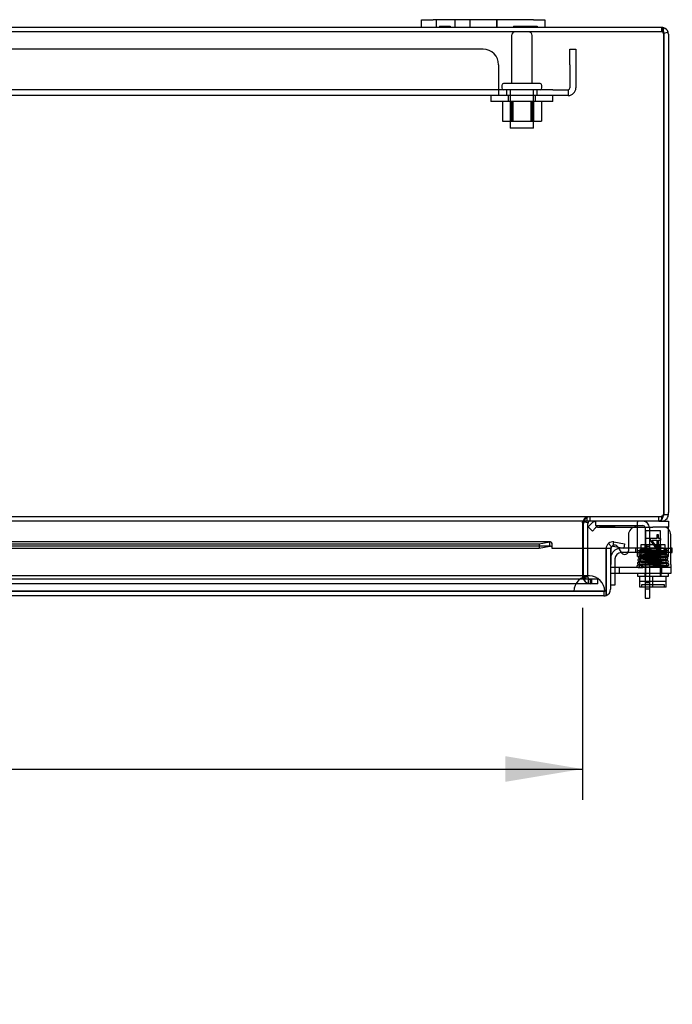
# Model space of a CAD drawing. Header units: inches. Extents: x 1 to 240, y -1 to 159.
# Tile 45 of 61: x 75 to 86, y 127 to 143. Entities that reach past the tile are written whole.
import ezdxf
from ezdxf.enums import TextEntityAlignment as Align
from ezdxf.lldxf.tags import DXFTag

# ---------------------------------------------------------------- set-up
doc = ezdxf.new("R2010")
doc.units = ezdxf.units.IN
doc.header["$MEASUREMENT"] = 0
for name, color, linetype in [('COM40153-1', 7, 'Continuous'), ('COM40153-2', 7, 'Continuous'), ('COM40680', 7, 'Continuous'), ('COM42667', 7, 'Continuous'), ('COM42780', 7, 'Continuous'), ('COM48605', 7, 'Continuous'), ('COM70220', 7, 'Continuous'), ('COM70726-5', 7, 'Continuous'), ('Default', 7, 'Continuous'), ('FET07720', 7, 'Continuous'), ('NTS166105', 7, 'Continuous'), ('SCC19011', 7, 'Continuous'), ('SPR20265', 7, 'Continuous'), ('STD26089', 7, 'Continuous'), ('WAF25035', 7, 'Continuous'), ('WAF25059', 7, 'Continuous')]:
    doc.layers.add(name, color=color, linetype=linetype)
doc.styles.add('SEACAD_Times_New_Roman', font='times.ttf')
tags = doc.linetypes.add('HIDDEN2', pattern=[0.1875, 0.125, -0.0625]).pattern_tags.tags
tags[6:7] = [DXFTag(74, 4), DXFTag(75, 0), DXFTag(340, '0'), DXFTag(46, 0.0), DXFTag(50, 0.0), DXFTag(44, 0.0), DXFTag(45, 0.0)]
tags[4:5] = [DXFTag(74, 4), DXFTag(75, 0), DXFTag(340, '0'), DXFTag(46, 0.0), DXFTag(50, 0.0), DXFTag(44, 0.0), DXFTag(45, 0.0)]
doc.dimstyles.new('HAMMOND_(STH_-_240x160)', dxfattribs={"dimtxt": 1, "dimasz": 1.25, "dimexe": 0.5, "dimexo": 0.5, "dimgap": 0.25, "dimtad": 0, "dimtih": 1, "dimtoh": 1, "dimlfac": 0.125, "dimzin": 0, "dimdsep": 46, "dimtxsty": 'SEACAD_Times_New_Roman', "dimblk1": '_SE_FILLED', "dimblk2": '_SE_FILLED', "dimsah": 1, "dimcen": 0.5, "dimadec": 0, "dimazin": 0, "dimtfac": 0.8, "dimtofl": 0, "dimtmove": 0, "dimatfit": 3, "dimfxl": 1, "dimtolj": 1, "dimtzin": 0, "dimarcsym": 0})

# ---------------------------------------------------------------- blocks, each defined once
blk = doc.blocks.new('SE7')
at = {"layer": 'COM40153-1', "color": 7, "linetype": 'Continuous'}
for p, q in [((84.67, 134.388), (84.67, 134.384)), ((85.473, 133.316), (85.473, 133.138)), ((85.545, 133.316), (85.545, 133.138)), ((85.473, 133.138), (85.545, 133.138))]:
    blk.add_line(p, q, dxfattribs=at)
at = {"layer": 'COM40153-1', "color": 7, "linetype": 'HIDDEN2'}
for p, q in [((84.67, 134.384), (84.67, 134.316)), ((84.67, 134.316), (85.437, 134.316)), ((85.473, 134.28), (85.473, 133.392)), ((85.545, 134.28), (85.545, 133.392)), ((85.545, 134.106), (85.473, 134.106)), ((85.473, 133.981), (85.545, 133.981)), ((85.473, 133.392), (85.545, 133.392)), ((85.473, 133.392), (85.473, 133.316)), ((85.545, 133.392), (85.545, 133.316)), ((85.473, 133.294), (85.545, 133.294))]:
    blk.add_line(p, q, dxfattribs=at)
for radius in [0.108, 0.036]:
    blk.add_arc((85.437, 134.28), radius, 0, 90, dxfattribs=at)
at = {"layer": 'COM40153-2', "color": 7, "linetype": 'Continuous'}
for p, q in [((85.205, 133.95), (85.09, 133.95)), ((85.198, 133.88), (85.092, 133.88)), ((85.915, 133.95), (85.891, 133.95)), ((85.891, 133.88), (85.915, 133.88)), ((85.915, 133.88), (85.915, 133.95)), ((84.985, 133.542), (84.985, 133.35)), ((84.985, 133.35), (84.915, 133.35))]:
    blk.add_line(p, q, dxfattribs=at)
at = {"layer": 'COM40153-2', "color": 7, "linetype": 'HIDDEN2'}
for p, q in [((85.092, 133.88), (85.09, 133.88)), ((85.438, 133.88), (85.198, 133.88)), ((85.438, 133.95), (85.205, 133.95)), ((85.322, 133.88), (85.322, 133.95)), ((85.438, 133.88), (85.438, 133.95)), ((85.772, 133.95), (85.438, 133.95)), ((85.438, 133.88), (85.772, 133.88)), ((85.697, 133.88), (85.697, 133.95)), ((85.772, 133.95), (85.886, 133.95)), ((85.886, 133.88), (85.772, 133.88)), ((85.891, 133.95), (85.886, 133.95)), ((85.886, 133.88), (85.891, 133.88)), ((84.985, 133.775), (84.985, 133.542))]:
    blk.add_line(p, q, dxfattribs=at)
for radius, start, end in [(0.175, 103.4198, 164.9532), (0.105, 90, 180)]:
    blk.add_arc((85.09, 133.775), radius, start, end, dxfattribs=at)
at = {"layer": 'COM40153-2', "color": 7, "linetype": 'Continuous'}
for start, end in [(90, 103.4198), (164.9532, 180)]:
    blk.add_arc((85.09, 133.775), 0.175, start, end, dxfattribs=at)
at = {"layer": 'COM40680', "color": 7, "linetype": 'HIDDEN2'}
for p, q in [((82.851, 142.034), (58.854, 142.034)), ((84.257, 142.034), (84.352, 142.034)), ((84.257, 141.784), (84.257, 142.034)), ((84.352, 142.034), (84.352, 141.784)), ((83.101, 141.784), (83.101, 141.409)), ((84.257, 141.784), (84.257, 141.409)), ((84.352, 141.784), (84.352, 141.409)), ((83.101, 141.379), (58.604, 141.379)), ((83.101, 141.409), (83.101, 141.284)), ((83.977, 141.379), (83.101, 141.379)), ((83.227, 141.379), (83.227, 141.284)), ((83.727, 141.284), (83.727, 141.379)), ((83.977, 141.379), (84.227, 141.379)), ((84.227, 141.379), (84.227, 141.284)), ((83.101, 141.284), (58.604, 141.284)), ((83.977, 141.284), (83.101, 141.284)), ((84.227, 141.284), (83.977, 141.284))]:
    blk.add_line(p, q, dxfattribs=at)
for centre, radius, start, end in [((82.851, 141.784), 0.25, 0, 90), ((84.227, 141.409), 0.125, 270, 0), ((84.227, 141.409), 0.03, 270, 0)]:
    blk.add_arc(centre, radius, start, end, dxfattribs=at)
at = {"layer": 'COM42667', "color": 7, "linetype": 'Continuous'}
for p, q in [((85.205, 134.168), (85.205, 133.908)), ((85.891, 133.685), (85.891, 134.168)), ((84.921, 133.941), (84.921, 133.685)), ((85.095, 133.876), (85.036, 133.966)), ((84.921, 133.542), (84.921, 133.685)), ((85.891, 133.542), (84.921, 133.542)), ((85.891, 133.685), (85.891, 133.542))]:
    blk.add_line(p, q, dxfattribs=at)
at = {"layer": 'COM42667', "color": 7, "linetype": 'HIDDEN2'}
for p, q in [((85.694, 134.168), (85.664, 134.168)), ((85.664, 134.168), (85.664, 134.108)), ((85.694, 134.108), (85.694, 134.168)), ((85.664, 134.108), (85.555, 134.108)), ((85.555, 134.108), (85.555, 134.08)), ((85.555, 134.08), (85.67, 133.918)), ((85.664, 133.967), (85.585, 134.08)), ((85.585, 134.08), (85.664, 134.08)), ((85.664, 134.08), (85.664, 133.967)), ((85.728, 134.108), (85.694, 134.108)), ((85.694, 133.918), (85.694, 134.08)), ((85.694, 134.08), (85.728, 134.08)), ((85.728, 134.08), (85.728, 134.108)), ((85.036, 133.966), (85.032, 133.973)), ((85.67, 133.918), (85.694, 133.918)), ((85.891, 133.637), (84.921, 133.637)), ((85.055, 133.637), (85.055, 133.542)), ((85.743, 133.542), (85.743, 133.637))]:
    blk.add_line(p, q, dxfattribs=at)
at = {"layer": 'COM42667', "color": 7, "linetype": 'Continuous'}
for centre, radius, start, end in [((85.33, 134.168), 0.125, 90, 180), ((85.766, 134.168), 0.125, 0, 90), ((84.981, 133.941), 0.06, 148.6816, 180), ((85.145, 133.908), 0.06, 212.8455, 0)]:
    blk.add_arc(centre, radius, start, end, dxfattribs=at)
at = {"layer": 'COM42667', "color": 7, "linetype": 'HIDDEN2'}
blk.add_arc((84.981, 133.941), 0.06, 32.8455, 148.6816, dxfattribs=at)
at = {"layer": 'COM42780', "color": 7, "linetype": 'Continuous'}
for p, q in [((84.553, 134.296), (84.603, 134.346)), ((85.744, 134.388), (85.852, 134.388)), ((85.852, 134.388), (85.852, 134.293)), ((84.553, 134.296), (84.62, 134.228)), ((84.62, 134.228), (84.67, 134.279)), ((84.704, 134.293), (85.602, 134.293)), ((85.852, 134.293), (85.602, 134.293)), ((85.852, 134.259), (85.852, 134.293))]:
    blk.add_line(p, q, dxfattribs=at)
at = {"layer": 'COM42780', "color": 7, "linetype": 'HIDDEN2'}
for p, q in [((85.352, 133.902), (85.352, 134.372)), ((84.738, 134.294), (84.738, 134.293)), ((84.738, 134.294), (84.797, 134.294)), ((84.797, 134.294), (84.797, 134.293)), ((84.797, 134.294), (84.826, 134.294)), ((84.826, 134.294), (84.826, 134.293)), ((84.826, 134.294), (84.988, 134.294)), ((84.938, 134.294), (84.938, 134.293)), ((84.988, 134.294), (84.988, 134.293)), ((85.852, 134.246), (85.852, 134.259)), ((85.852, 133.956), (85.852, 134.246)), ((85.352, 133.902), (85.352, 133.956)), ((85.352, 133.911), (85.852, 133.911)), ((85.352, 133.816), (85.352, 133.902)), ((85.797, 134.006), (85.407, 134.006)), ((85.407, 134.006), (85.407, 133.911)), ((85.477, 133.816), (85.477, 134.006)), ((85.496, 134.006), (85.496, 133.816)), ((85.709, 133.816), (85.709, 134.006)), ((85.727, 133.816), (85.727, 134.006)), ((85.797, 133.911), (85.797, 134.006)), ((85.852, 133.816), (85.852, 133.956)), ((85.352, 133.816), (85.852, 133.816))]:
    blk.add_line(p, q, dxfattribs=at)
at = {"layer": 'COM42780', "color": 7, "linetype": 'Continuous'}
for radius in [0.143, 0.048]:
    blk.add_arc((84.704, 134.245), radius, 90, 135, dxfattribs=at)
at = {"layer": 'COM42780', "color": 7, "linetype": 'HIDDEN2'}
blk.add_ellipse((85.102, 133.288), major_axis=(0, 14.322), ratio=0.017455, start_param=-1.524085, end_param=-1.503851, dxfattribs=at)
for points, knots in [([(85.344, 134.388), (85.347, 134.388), (85.349, 134.387), (85.352, 134.381), (85.352, 134.378), (85.352, 134.372)], [0, 0, 0, 0, 0.5, 0.5, 1, 1, 1, 1]), ([(85.352, 134.246), (85.352, 134.252), (85.352, 134.258), (85.351, 134.27), (85.351, 134.275), (85.35, 134.284), (85.349, 134.287), (85.347, 134.292), (85.345, 134.293), (85.344, 134.293)], [0, 0, 0, 0, 0.25, 0.25, 0.5, 0.5, 0.75, 0.75, 1, 1, 1, 1])]:
    blk.add_open_spline(points, degree=3, knots=knots, dxfattribs=at)
at = {"layer": 'COM48605', "color": 7, "linetype": 'Continuous'}
for p, q in [((83.94, 134.053), (71.441, 134.053)), ((71.441, 134.021), (83.76, 134.021)), ((83.76, 134.021), (83.933, 134.051)), ((83.76, 134.021), (83.76, 133.95)), ((83.933, 133.98), (83.933, 134.051)), ((83.968, 133.972), (83.968, 134.028)), ((84.928, 133.972), (84.882, 134.028)), ((84.958, 133.98), (84.97, 134.051)), ((84.97, 134.051), (85.14, 134.021)), ((85.14, 134.021), (85.128, 133.95)), ((71.441, 133.95), (83.76, 133.95)), ((83.76, 133.95), (83.933, 133.98)), ((83.968, 133.945), (83.968, 133.972)), ((84.843, 133.945), (83.968, 133.945)), ((84.843, 133.286), (84.843, 133.945)), ((84.915, 133.945), (84.843, 133.945)), ((84.843, 133.945), (84.843, 133.286)), ((84.915, 133.945), (84.915, 133.286)), ((84.958, 133.98), (85.128, 133.95)), ((84.843, 133.286), (84.843, 133.184)), ((84.843, 133.184), (84.843, 133.286)), ((84.807, 133.178), (56.835, 133.178))]:
    blk.add_line(p, q, dxfattribs=at)
at = {"layer": 'COM48605', "color": 7, "linetype": 'HIDDEN2'}
for p, q in [((83.94, 133.981), (57.703, 133.981)), ((84.807, 133.25), (56.835, 133.25)), ((84.807, 133.25), (84.807, 133.178))]:
    blk.add_line(p, q, dxfattribs=at)
at = {"layer": 'COM48605', "color": 7, "linetype": 'Continuous'}
for centre, radius, start, end in [((84.951, 133.945), 0.108, 130, 180), ((84.951, 133.945), 0.108, 80.0001, 129.9999), ((83.94, 133.927), 0.0534, 89.7664, 97.3735), ((83.94, 133.927), 0.0534, 57.5781, 81.6598), ((84.951, 133.945), 0.036, 130, 180), ((84.951, 133.945), 0.036, 80, 130), ((84.807, 133.286), 0.108, 289.4712, 0), ((84.807, 133.286), 0.108, 270, 289.4712)]:
    blk.add_arc(centre, radius, start, end, dxfattribs=at)
at = {"layer": 'COM48605', "color": 7, "linetype": 'HIDDEN2'}
blk.add_arc((84.807, 133.286), 0.036, 270, 0, dxfattribs=at)
blk.add_ellipse((84.807, 133.286), major_axis=(0, 0.036), ratio=0.997813, start_param=3.141593, end_param=4.712389, dxfattribs=at)
at = {"layer": 'COM48605', "color": 7, "linetype": 'Continuous'}
blk.add_ellipse((84.807, 133.286), major_axis=(0, 0.108), ratio=0.997813, start_param=3.141593, end_param=3.48143, dxfattribs=at)
blk.add_open_spline([(83.968, 134.028), (83.962, 134.038), (83.956, 134.045), (83.945, 134.053), (83.939, 134.054), (83.933, 134.051)], degree=3, knots=[0, 0, 0, 0, 0.5, 0.5, 1, 1, 1, 1], dxfattribs=at)
at = {"layer": 'COM70220', "color": 7, "linetype": 'HIDDEN2'}
for p, q in [((84.321, 133.5), (57.383, 133.5)), ((84.571, 133.5), (84.321, 133.5)), ((84.321, 133.254), (57.383, 133.254)), ((84.321, 133.252), (57.383, 133.252)), ((84.321, 133.251), (57.383, 133.251)), ((84.571, 133.254), (84.321, 133.254)), ((84.82, 133.252), (84.321, 133.252)), ((84.82, 133.251), (84.321, 133.251)), ((84.322, 133.252), (84.571, 133.254)), ((84.322, 133.251), (84.322, 133.252)), ((84.571, 133.254), (84.82, 133.252)), ((84.821, 133.25), (84.807, 133.25)), ((84.82, 133.252), (84.82, 133.251))]:
    blk.add_line(p, q, dxfattribs=at)
blk.add_arc((84.571, 133.25), 0.25, 0, 180, dxfattribs=at)
at = {"layer": 'COM70726-5', "color": 7, "linetype": 'HIDDEN2'}
for p, q in [((85.744, 142.316), (55.96, 142.316)), ((85.744, 142.316), (85.744, 142.388)), ((85.76, 142.356), (85.76, 142.305)), ((85.697, 134.46), (56.007, 134.46)), ((84.459, 134.359), (84.459, 134.374)), ((84.485, 134.373), (84.48, 134.374)), ((84.538, 134.388), (84.538, 134.46)), ((84.585, 134.388), (84.585, 134.46)), ((85.697, 134.388), (85.697, 134.46)), ((85.744, 134.46), (85.697, 134.46)), ((85.744, 134.422), (85.744, 134.46)), ((84.459, 133.945), (84.459, 133.485)), ((84.477, 133.485), (84.477, 133.945)), ((84.549, 133.485), (84.549, 133.945)), ((84.566, 133.447), (57.139, 133.447)), ((84.566, 133.375), (57.139, 133.375)), ((84.459, 133.485), (84.461, 133.483)), ((84.477, 133.485), (84.549, 133.485)), ((84.477, 133.483), (84.477, 133.485)), ((84.549, 133.483), (84.477, 133.483)), ((84.549, 133.483), (84.549, 133.485)), ((84.552, 133.447), (84.552, 133.375)), ((84.611, 133.447), (84.566, 133.447)), ((84.611, 133.375), (84.566, 133.375)), ((84.585, 133.447), (84.585, 133.375)), ((84.631, 133.447), (84.611, 133.447)), ((84.611, 133.375), (84.611, 133.447)), ((84.631, 133.375), (84.611, 133.375)), ((84.707, 133.447), (84.631, 133.447)), ((84.707, 133.375), (84.631, 133.375)), ((84.707, 133.375), (84.707, 133.447))]:
    blk.add_line(p, q, dxfattribs=at)
at = {"layer": 'COM70726-5', "color": 7, "linetype": 'Continuous'}
for p, q in [((81.852, 142.388), (59.888, 142.388)), ((85.744, 142.388), (83.852, 142.388)), ((85.848, 142.312), (85.78, 142.291)), ((85.78, 142.28), (85.78, 142.312)), ((85.78, 142.291), (85.78, 142.28)), ((85.78, 134.529), (85.78, 142.28)), ((85.78, 142.28), (85.78, 134.529)), ((85.852, 142.28), (85.852, 134.529)), ((85.78, 134.529), (85.78, 134.496)), ((85.78, 134.496), (85.852, 134.496)), ((85.852, 134.496), (85.852, 134.529)), ((85.697, 134.388), (71.923, 134.388)), ((84.459, 134.359), (84.459, 134.352)), ((84.459, 134.352), (84.459, 133.945)), ((84.477, 133.945), (84.477, 134.352)), ((84.55, 134.359), (84.485, 134.373)), ((84.549, 133.945), (84.549, 134.352)), ((85.697, 134.388), (85.744, 134.388)), ((85.744, 134.388), (85.744, 134.422))]:
    blk.add_line(p, q, dxfattribs=at)
for centre, radius, start, end in [((85.744, 142.28), 0.108, 71.8777, 90), ((84.983, 142.505), 0.804, 347.2507, 351.2208), ((84.985, 142.505), 0.802, 347.2036, 351.1938), ((85.744, 142.28), 0.108, 17.1113, 71.8777), ((85.744, 142.28), 0.108, 0, 17.1113), ((85.599, 134.523), 0.178, 328.8374, 351.2659), ((85.744, 134.496), 0.036, 323.0094, 0), ((85.68, 134.529), 0.1, 340.5543, 0), ((85.744, 134.496), 0.108, 323.0094, 0), ((84.548, 134.237), 0.151, 93.7357, 126.0605), ((84.585, 134.352), 0.108, 168.1804, 180), ((84.585, 134.352), 0.036, 168.1804, 180), ((84.585, 134.352), 0.036, 90.0001, 168.1803), ((85.744, 134.496), 0.108, 270, 323.0094)]:
    blk.add_arc(centre, radius, start, end, dxfattribs=at)
at = {"layer": 'COM70726-5', "color": 7, "linetype": 'HIDDEN2'}
for centre, radius, start, end in [((85.744, 142.28), 0.036, 58.1143, 90), ((84.983, 142.505), 0.804, 345.9807, 347.2507), ((84.985, 142.505), 0.802, 345.9388, 347.2036), ((85.744, 142.28), 0.036, 17.8112, 58.1143), ((84.983, 142.505), 0.804, 349.5621, 351.2208), ((84.985, 142.505), 0.802, 349.5385, 351.1938), ((85.744, 142.28), 0.036, 0, 17.8112), ((85.728, 134.523), 0.0541, 295.3564, 329.7725), ((84.585, 134.352), 0.108, 90, 168.1804), ((85.694, 134.579), 0.119, 271.5142, 298.4277), ((85.744, 134.496), 0.036, 270, 323.0094), ((84.585, 133.483), 0.108, 180, 270), ((84.585, 133.483), 0.036, 180, 270)]:
    blk.add_arc(centre, radius, start, end, dxfattribs=at)
at = {"layer": 'COM70726-5', "color": 7, "linetype": 'Continuous'}
blk.add_ellipse((85.744, 142.28), major_axis=(0, -0.108), ratio=0.996907, start_param=2.825298, end_param=3.141593, dxfattribs=at)
at = {"layer": 'COM70726-5', "color": 7, "linetype": 'HIDDEN2'}
for start_param, end_param in [(2.585083, 3.141593), (1.570796, 1.88166)]:
    blk.add_ellipse((85.744, 142.28), major_axis=(0, -0.036), ratio=0.996907, start_param=start_param, end_param=end_param, dxfattribs=at)
at = {"layer": 'COM70726-5', "color": 7, "linetype": 'Continuous'}
for points, knots in [([(85.778, 142.383), (85.774, 142.382), (85.772, 142.38), (85.767, 142.377), (85.765, 142.375), (85.762, 142.37), (85.761, 142.368), (85.76, 142.362), (85.76, 142.359), (85.76, 142.348), (85.762, 142.341), (85.766, 142.329), (85.768, 142.325), (85.773, 142.318), (85.776, 142.314), (85.78, 142.312)], [0, 0, 0, 0, 0.125, 0.125, 0.25, 0.25, 0.375, 0.375, 0.5, 0.5, 0.75, 0.75, 0.875, 0.875, 1, 1, 1, 1]), ([(85.751, 134.431), (85.742, 134.418), (85.733, 134.407), (85.715, 134.392), (85.706, 134.388), (85.697, 134.388)], [0, 0, 0, 0, 0.5, 0.5, 1, 1, 1, 1])]:
    blk.add_open_spline(points, degree=3, knots=knots, dxfattribs=at)
at = {"layer": 'COM70726-5', "color": 7, "linetype": 'HIDDEN2'}
for points, knots in [([(85.763, 142.31), (85.761, 142.309), (85.76, 142.308), (85.76, 142.304), (85.76, 142.303), (85.761, 142.301), (85.762, 142.3), (85.765, 142.297), (85.768, 142.295), (85.773, 142.293), (85.776, 142.292), (85.779, 142.291)], [0, 0, 0, 0, 0.25, 0.25, 0.375, 0.375, 0.5, 0.5, 0.75, 0.75, 1, 1, 1, 1]), ([(84.538, 134.46), (84.532, 134.46), (84.525, 134.458), (84.512, 134.45), (84.505, 134.443), (84.492, 134.428), (84.486, 134.419), (84.472, 134.398), (84.466, 134.386), (84.459, 134.374)], [0, 0, 0, 0, 0.25, 0.25, 0.5, 0.5, 0.75, 0.75, 1, 1, 1, 1]), ([(84.552, 133.375), (84.545, 133.375), (84.537, 133.378), (84.522, 133.389), (84.514, 133.397), (84.499, 133.417), (84.492, 133.429), (84.476, 133.455), (84.469, 133.469), (84.461, 133.483)], [0, 0, 0, 0, 0.25, 0.25, 0.5, 0.5, 0.75, 0.75, 1, 1, 1, 1]), ([(84.552, 133.447), (84.537, 133.447), (84.522, 133.451), (84.492, 133.464), (84.476, 133.473), (84.461, 133.483)], [0, 0, 0, 0, 0.5, 0.5, 1, 1, 1, 1])]:
    blk.add_open_spline(points, degree=3, knots=knots, dxfattribs=at)
at = {"layer": 'FET07720', "color": 7, "linetype": 'Continuous'}
for p, q in [((81.852, 142.513), (82.04, 142.513)), ((81.852, 142.388), (81.852, 142.513)), ((83.665, 142.513), (82.04, 142.513)), ((83.665, 142.513), (83.852, 142.513)), ((83.852, 142.513), (83.852, 142.388)), ((82.04, 142.388), (81.852, 142.388)), ((83.665, 142.388), (82.04, 142.388)), ((83.852, 142.388), (83.665, 142.388))]:
    blk.add_line(p, q, dxfattribs=at)
at = {"layer": 'FET07720', "color": 7, "linetype": 'HIDDEN2'}
for p, q in [((82.087, 142.513), (82.087, 142.388)), ((82.399, 142.388), (82.399, 142.513)), ((82.634, 142.513), (82.634, 142.388)), ((82.634, 142.513), (82.634, 142.388)), ((83.07, 142.513), (83.07, 142.388)), ((83.071, 142.388), (83.071, 142.513)), ((82.142, 142.408), (82.142, 142.388)), ((82.142, 142.408), (82.261, 142.408)), ((82.171, 142.408), (82.171, 142.388)), ((82.258, 142.408), (82.258, 142.388)), ((82.261, 142.408), (82.261, 142.388)), ((82.261, 142.408), (82.278, 142.408)), ((82.278, 142.408), (82.278, 142.388)), ((82.278, 142.408), (82.313, 142.408)), ((82.313, 142.408), (82.313, 142.388)), ((83.342, 142.408), (83.342, 142.388)), ((83.342, 142.408), (83.465, 142.408)), ((83.407, 142.408), (83.407, 142.388)), ((83.451, 142.408), (83.451, 142.388)), ((83.465, 142.408), (83.465, 142.388)), ((83.465, 142.408), (83.574, 142.408)), ((83.496, 142.408), (83.496, 142.388)), ((83.505, 142.408), (83.505, 142.388)), ((83.565, 142.408), (83.565, 142.388)), ((83.574, 142.408), (83.574, 142.388)), ((83.574, 142.408), (83.619, 142.408)), ((83.605, 142.408), (83.605, 142.388)), ((83.619, 142.408), (83.619, 142.388)), ((83.619, 142.408), (83.727, 142.408)), ((83.663, 142.408), (83.663, 142.388)), ((83.727, 142.408), (83.727, 142.388))]:
    blk.add_line(p, q, dxfattribs=at)
at = {"layer": 'NTS166105', "color": 7, "linetype": 'HIDDEN2'}
for p, q in [((83.163, 141.188), (83.163, 140.868)), ((83.29, 141.188), (83.29, 140.868)), ((83.306, 141.188), (83.306, 140.868)), ((83.324, 141.188), (83.324, 140.868)), ((83.332, 141.188), (83.332, 140.868)), ((83.624, 141.188), (83.624, 140.868)), ((83.631, 140.868), (83.631, 141.188)), ((83.648, 141.188), (83.648, 140.868)), ((83.665, 141.188), (83.665, 140.868)), ((83.793, 141.188), (83.793, 140.868)), ((83.163, 140.868), (83.306, 140.868)), ((83.306, 140.868), (83.624, 140.868)), ((83.624, 140.868), (83.793, 140.868))]:
    blk.add_line(p, q, dxfattribs=at)
at = {"layer": 'SCC19011', "color": 7, "linetype": 'HIDDEN2'}
for p, q in [((85.724, 134.229), (85.48, 134.229)), ((85.48, 134.229), (85.48, 133.497)), ((85.724, 133.497), (85.724, 134.229)), ((85.817, 133.411), (85.387, 133.411)), ((85.418, 133.356), (85.418, 133.326)), ((85.787, 133.356), (85.418, 133.356)), ((85.787, 133.326), (85.787, 133.356))]:
    blk.add_line(p, q, dxfattribs=at)
at = {"layer": 'SCC19011', "color": 7, "linetype": 'Continuous'}
for p, q in [((85.387, 133.316), (85.387, 133.497)), ((85.602, 133.316), (85.602, 133.497)), ((85.817, 133.316), (85.817, 133.497)), ((85.602, 133.316), (85.387, 133.316)), ((85.817, 133.316), (85.602, 133.316))]:
    blk.add_line(p, q, dxfattribs=at)
at = {"layer": 'SCC19011', "color": 7, "linetype": 'HIDDEN2'}
for points in [[(85.418, 133.326), (85.418, 133.324), (85.417, 133.321), (85.413, 133.317), (85.41, 133.316), (85.408, 133.316)], [(85.797, 133.316), (85.794, 133.316), (85.792, 133.317), (85.788, 133.321), (85.787, 133.324), (85.787, 133.326)]]:
    blk.add_open_spline(points, degree=3, knots=[0, 0, 0, 0, 0.5, 0.5, 1, 1, 1, 1], dxfattribs=at)
at = {"layer": 'SPR20265', "color": 7, "linetype": 'HIDDEN2'}
blk.add_circle((85.802, 133.932), 0.0175, dxfattribs=at)
blk.add_ellipse((85.43, 133.651), major_axis=(0, -0.0175), ratio=0.707107, dxfattribs=at)
for points, knots in [([(85.815, 133.849), (85.812, 133.848), (85.808, 133.847), (85.788, 133.845), (85.752, 133.843), (85.701, 133.841), (85.652, 133.839), (85.608, 133.838), (85.573, 133.836), (85.543, 133.835), (85.513, 133.834), (85.482, 133.833), (85.45, 133.831), (85.42, 133.83), (85.398, 133.828), (85.384, 133.826), (85.376, 133.823), (85.371, 133.821), (85.365, 133.812), (85.365, 133.801), (85.379, 133.787), (85.396, 133.788), (85.427, 133.784), (85.467, 133.783), (85.509, 133.781), (85.549, 133.779), (85.598, 133.778), (85.654, 133.776), (85.712, 133.773), (85.766, 133.771), (85.8, 133.769), (85.819, 133.767), (85.822, 133.766), (85.824, 133.766)], [0, 0, 0, 0, 0.030201, 0.058768, 0.1108, 0.156226, 0.194981, 0.227009, 0.252235, 0.272673, 0.295591, 0.321665, 0.350958, 0.383519, 0.418097, 0.446454, 0.467135, 0.480122, 0.488714, 0.50385, 0.523249, 0.563385, 0.607116, 0.65456, 0.682023, 0.713983, 0.750415, 0.791329, 0.836739, 0.886604, 0.940955, 0.969916, 1, 1, 1, 1]), ([(85.392, 133.876), (85.389, 133.875), (85.384, 133.874), (85.376, 133.869), (85.373, 133.861), (85.373, 133.854), (85.375, 133.848), (85.38, 133.843), (85.385, 133.84), (85.389, 133.84), (85.391, 133.839)], [0, 0, 0, 0, 0.159811, 0.317961, 0.462729, 0.589122, 0.709493, 0.821101, 0.918775, 1, 1, 1, 1]), ([(85.399, 133.924), (85.398, 133.924), (85.396, 133.924), (85.394, 133.924), (85.391, 133.923), (85.388, 133.921), (85.386, 133.919), (85.384, 133.916), (85.382, 133.913), (85.381, 133.909), (85.382, 133.903), (85.386, 133.895), (85.394, 133.889), (85.401, 133.888), (85.404, 133.888)], [0, 0, 0, 0, 0.03766, 0.074985, 0.113343, 0.153894, 0.197472, 0.244568, 0.295414, 0.35009, 0.473116, 0.626338, 0.805115, 1, 1, 1, 1]), ([(85.4, 133.889), (85.403, 133.888), (85.408, 133.887), (85.429, 133.885), (85.463, 133.883), (85.512, 133.881), (85.559, 133.879), (85.6, 133.877), (85.634, 133.876), (85.662, 133.875), (85.688, 133.874), (85.716, 133.873), (85.743, 133.871), (85.768, 133.87), (85.787, 133.869), (85.797, 133.868), (85.799, 133.868), (85.798, 133.869), (85.792, 133.878), (85.792, 133.888), (85.798, 133.897), (85.795, 133.897), (85.783, 133.896), (85.764, 133.894), (85.736, 133.893), (85.711, 133.892), (85.679, 133.89), (85.639, 133.889), (85.593, 133.887), (85.541, 133.885), (85.488, 133.883), (85.438, 133.88), (85.408, 133.878), (85.393, 133.877), (85.39, 133.876), (85.389, 133.875)], [0, 0, 0, 0, 0.03024, 0.058844, 0.110982, 0.156603, 0.195687, 0.228224, 0.254177, 0.274675, 0.296836, 0.321847, 0.349679, 0.380262, 0.413021, 0.440531, 0.460464, 0.473122, 0.481895, 0.498753, 0.519767, 0.539785, 0.560315, 0.604197, 0.627603, 0.652113, 0.680195, 0.712627, 0.749408, 0.790576, 0.836178, 0.886206, 0.940732, 0.969795, 1, 1, 1, 1]), ([(85.391, 133.874), (85.392, 133.874), (85.395, 133.874), (85.399, 133.873), (85.402, 133.871), (85.406, 133.867), (85.408, 133.861), (85.408, 133.854), (85.406, 133.848), (85.402, 133.843), (85.397, 133.841), (85.394, 133.841), (85.392, 133.841)], [0, 0, 0, 0, 0.067072, 0.136537, 0.206748, 0.275983, 0.405419, 0.522779, 0.643733, 0.765986, 0.885184, 1, 1, 1, 1]), ([(85.392, 133.84), (85.394, 133.841), (85.396, 133.842), (85.411, 133.843), (85.44, 133.846), (85.486, 133.848), (85.531, 133.85), (85.572, 133.851), (85.606, 133.853), (85.636, 133.854), (85.665, 133.855), (85.698, 133.856), (85.732, 133.858), (85.765, 133.86), (85.791, 133.861), (85.808, 133.863), (85.816, 133.866), (85.821, 133.868), (85.824, 133.871), (85.827, 133.876), (85.828, 133.882), (85.827, 133.889), (85.822, 133.896), (85.815, 133.9), (85.805, 133.902), (85.783, 133.904), (85.749, 133.906), (85.713, 133.908), (85.677, 133.909), (85.632, 133.911), (85.579, 133.913), (85.523, 133.916), (85.469, 133.918), (85.422, 133.921), (85.409, 133.922), (85.403, 133.923)], [0, 0, 0, 0, 0.030464, 0.059273, 0.111733, 0.157579, 0.196823, 0.229419, 0.255371, 0.275981, 0.299121, 0.326112, 0.356987, 0.391797, 0.430051, 0.462537, 0.486047, 0.500567, 0.504587, 0.50775, 0.517183, 0.523534, 0.530723, 0.547563, 0.568029, 0.611848, 0.659236, 0.686085, 0.717503, 0.753468, 0.793956, 0.838898, 0.888255, 0.941986, 1, 1, 1, 1]), ([(85.785, 133.93), (85.784, 133.934), (85.783, 133.94), (85.778, 133.945), (85.768, 133.945), (85.751, 133.944), (85.73, 133.943), (85.706, 133.942), (85.683, 133.941), (85.655, 133.939), (85.618, 133.938), (85.573, 133.936), (85.523, 133.934), (85.471, 133.932), (85.434, 133.93), (85.411, 133.928), (85.399, 133.926), (85.394, 133.925), (85.394, 133.924), (85.395, 133.924)], [0, 0, 0, 0, 0.0696197, 0.1260031, 0.168106, 0.2019864, 0.2683242, 0.3008062, 0.3363059, 0.3819497, 0.4379972, 0.5045348, 0.5816916, 0.6695292, 0.7682625, 0.821951, 0.878445, 0.9377765, 0.955693, 0.955693, 0.955693, 0.955693]), ([(85.404, 133.923), (85.405, 133.923), (85.407, 133.923), (85.411, 133.921), (85.415, 133.916), (85.417, 133.91), (85.417, 133.905), (85.415, 133.9), (85.413, 133.897), (85.41, 133.894), (85.407, 133.891), (85.403, 133.89), (85.4, 133.89), (85.399, 133.889)], [0, 0, 0, 0, 0.162855, 0.308329, 0.439048, 0.555518, 0.659163, 0.712922, 0.769029, 0.82693, 0.885551, 0.943608, 1, 1, 1, 1]), ([(85.817, 133.851), (85.813, 133.852), (85.799, 133.853), (85.766, 133.856), (85.728, 133.857), (85.69, 133.859), (85.655, 133.86), (85.626, 133.862), (85.601, 133.862), (85.578, 133.863), (85.552, 133.864), (85.52, 133.866), (85.486, 133.867), (85.45, 133.869), (85.419, 133.871), (85.404, 133.872), (85.4, 133.873)], [0.0986552, 0.0986552, 0.0986552, 0.0986552, 0.1875625, 0.2669227, 0.3367819, 0.397247, 0.4484038, 0.4903163, 0.523012, 0.5519952, 0.5895289, 0.6360053, 0.6913911, 0.7555815, 0.8284727, 0.9099998, 0.9099998, 0.9099998, 0.9099998]), ([(85.403, 133.89), (85.403, 133.89), (85.403, 133.891), (85.407, 133.892), (85.428, 133.894), (85.467, 133.897), (85.511, 133.899), (85.552, 133.9), (85.587, 133.902), (85.617, 133.903), (85.655, 133.904), (85.696, 133.906), (85.735, 133.908), (85.772, 133.91), (85.8, 133.914), (85.818, 133.924), (85.819, 133.931), (85.82, 133.935)], [0.0512867, 0.0512867, 0.0512867, 0.0512867, 0.0584295, 0.1138375, 0.2151679, 0.3043854, 0.381252, 0.4456911, 0.4975918, 0.5372885, 0.5766415, 0.6703859, 0.7252145, 0.784444, 0.8967299, 0.9497581, 1, 1, 1, 1]), ([(85.818, 133.815), (85.817, 133.815), (85.815, 133.815), (85.813, 133.815), (85.81, 133.816), (85.807, 133.818), (85.805, 133.82), (85.802, 133.824), (85.8, 133.829), (85.8, 133.836), (85.802, 133.843), (85.808, 133.848), (85.811, 133.848), (85.814, 133.848)], [0, 0, 0, 0, 0.038509, 0.078114, 0.119898, 0.164481, 0.21204, 0.262415, 0.369764, 0.488173, 0.633368, 0.805352, 1, 1, 1, 1]), ([(85.814, 133.813), (85.817, 133.814), (85.822, 133.814), (85.83, 133.82), (85.834, 133.826), (85.835, 133.832), (85.835, 133.837), (85.833, 133.84), (85.831, 133.843), (85.829, 133.846), (85.826, 133.847), (85.824, 133.849), (85.821, 133.85), (85.819, 133.85), (85.818, 133.85)], [0, 0, 0, 0, 0.179696, 0.347726, 0.496425, 0.619744, 0.675627, 0.729219, 0.780424, 0.829098, 0.875163, 0.918716, 0.960114, 1, 1, 1, 1]), ([(85.84, 133.699), (85.837, 133.699), (85.833, 133.698), (85.812, 133.696), (85.784, 133.694), (85.752, 133.693), (85.718, 133.691), (85.676, 133.69), (85.629, 133.688), (85.579, 133.687), (85.535, 133.685), (85.489, 133.684), (85.439, 133.682), (85.402, 133.68), (85.379, 133.678), (85.364, 133.676), (85.353, 133.673), (85.349, 133.673), (85.344, 133.666), (85.342, 133.662), (85.342, 133.657), (85.342, 133.653), (85.345, 133.648), (85.351, 133.643), (85.364, 133.639), (85.389, 133.636), (85.413, 133.634), (85.429, 133.634)], [0, 0, 0, 0, 0.058886, 0.113754, 0.164586, 0.211327, 0.253958, 0.292457, 0.356882, 0.40463, 0.446661, 0.498039, 0.559019, 0.629755, 0.667415, 0.700106, 0.748724, 0.77491, 0.780813, 0.787745, 0.796421, 0.802106, 0.810897, 0.838544, 0.879537, 0.933478, 1, 1, 1, 1]), ([(85.371, 133.726), (85.368, 133.726), (85.362, 133.725), (85.354, 133.719), (85.35, 133.712), (85.35, 133.705), (85.352, 133.699), (85.354, 133.696), (85.357, 133.693), (85.359, 133.692), (85.362, 133.691), (85.365, 133.69), (85.366, 133.69), (85.367, 133.69)], [0, 0, 0, 0, 0.188415, 0.363228, 0.51473, 0.638547, 0.747394, 0.797104, 0.843325, 0.886161, 0.926011, 0.96361, 1, 1, 1, 1]), ([(85.375, 133.775), (85.374, 133.775), (85.371, 133.775), (85.367, 133.773), (85.364, 133.771), (85.361, 133.768), (85.359, 133.764), (85.358, 133.759), (85.358, 133.753), (85.361, 133.747), (85.366, 133.742), (85.372, 133.739), (85.376, 133.739), (85.378, 133.739)], [0, 0, 0, 0, 0.057064, 0.117028, 0.178564, 0.240253, 0.300887, 0.359706, 0.473677, 0.597633, 0.728878, 0.863282, 1, 1, 1, 1]), ([(85.367, 133.725), (85.369, 133.725), (85.371, 133.725), (85.375, 133.723), (85.379, 133.721), (85.382, 133.718), (85.384, 133.715), (85.385, 133.71), (85.385, 133.704), (85.383, 133.698), (85.379, 133.694), (85.374, 133.691), (85.372, 133.691), (85.371, 133.691)], [0, 0, 0, 0, 0.057828, 0.117981, 0.179096, 0.239678, 0.298465, 0.35472, 0.462169, 0.58034, 0.709431, 0.848684, 1, 1, 1, 1]), ([(85.375, 133.739), (85.377, 133.739), (85.381, 133.738), (85.4, 133.736), (85.435, 133.734), (85.486, 133.732), (85.538, 133.73), (85.583, 133.728), (85.62, 133.727), (85.652, 133.726), (85.683, 133.725), (85.717, 133.723), (85.751, 133.722), (85.783, 133.72), (85.807, 133.719), (85.819, 133.718), (85.823, 133.719), (85.822, 133.719), (85.816, 133.727), (85.816, 133.735), (85.818, 133.742), (85.822, 133.747), (85.821, 133.747), (85.811, 133.746), (85.792, 133.745), (85.764, 133.744), (85.737, 133.742), (85.703, 133.741), (85.66, 133.739), (85.609, 133.738), (85.551, 133.736), (85.49, 133.733), (85.432, 133.731), (85.395, 133.729), (85.375, 133.727), (85.37, 133.726), (85.368, 133.726)], [0, 0, 0, 0, 0.030222, 0.058813, 0.11093, 0.156534, 0.195616, 0.228164, 0.254139, 0.274705, 0.297423, 0.323615, 0.353246, 0.386243, 0.422024, 0.452049, 0.473417, 0.486403, 0.493845, 0.506089, 0.514063, 0.522411, 0.54085, 0.561347, 0.605177, 0.628563, 0.653039, 0.68107, 0.713444, 0.750156, 0.791241, 0.836734, 0.88662, 0.940966, 0.969918, 1, 1, 1, 1]), ([(85.37, 133.691), (85.372, 133.691), (85.377, 133.692), (85.398, 133.694), (85.434, 133.696), (85.487, 133.698), (85.539, 133.7), (85.586, 133.702), (85.623, 133.703), (85.656, 133.704), (85.687, 133.705), (85.72, 133.707), (85.755, 133.708), (85.788, 133.71), (85.814, 133.712), (85.83, 133.713), (85.84, 133.716), (85.844, 133.717), (85.85, 133.725), (85.852, 133.733), (85.849, 133.741), (85.842, 133.748), (85.833, 133.751), (85.82, 133.753), (85.792, 133.755), (85.752, 133.757), (85.71, 133.759), (85.668, 133.76), (85.617, 133.762), (85.559, 133.764), (85.498, 133.766), (85.44, 133.769), (85.403, 133.771), (85.383, 133.773), (85.379, 133.774), (85.377, 133.774)], [0, 0, 0, 0, 0.030535, 0.059405, 0.111974, 0.15791, 0.197235, 0.229914, 0.255949, 0.276523, 0.299074, 0.324905, 0.354038, 0.386523, 0.421968, 0.452322, 0.474601, 0.488811, 0.496452, 0.508992, 0.518013, 0.527439, 0.546664, 0.567186, 0.610887, 0.658299, 0.685271, 0.716798, 0.752855, 0.793424, 0.83844, 0.887864, 0.941665, 0.970292, 1, 1, 1, 1]), ([(85.37, 133.688), (85.375, 133.688), (85.391, 133.686), (85.428, 133.684), (85.47, 133.682), (85.512, 133.68), (85.551, 133.679), (85.583, 133.678), (85.61, 133.677), (85.636, 133.676), (85.666, 133.675), (85.7, 133.674), (85.739, 133.673), (85.778, 133.671), (85.812, 133.669), (85.828, 133.668), (85.833, 133.667)], [0.0973841, 0.0973841, 0.0973841, 0.0973841, 0.185449, 0.2641987, 0.3336814, 0.3938522, 0.4447346, 0.486325, 0.5186306, 0.547929, 0.5858766, 0.6327184, 0.688461, 0.7530945, 0.8265759, 0.9088675, 0.9088675, 0.9088675, 0.9088675]), ([(85.823, 133.8), (85.822, 133.799), (85.82, 133.798), (85.8, 133.796), (85.769, 133.794), (85.732, 133.792), (85.697, 133.791), (85.664, 133.79), (85.636, 133.789), (85.612, 133.788), (85.586, 133.787), (85.555, 133.786), (85.518, 133.784), (85.477, 133.783), (85.436, 133.781), (85.4, 133.779), (85.376, 133.777), (85.374, 133.775), (85.374, 133.775)], [0.0214583, 0.0214583, 0.0214583, 0.0214583, 0.0900776, 0.171679, 0.2446441, 0.3089055, 0.3643544, 0.4108884, 0.4484727, 0.4774941, 0.5102117, 0.5521498, 0.6033253, 0.663792, 0.7336191, 0.8128873, 0.901623, 0.9779387, 0.9779387, 0.9779387, 0.9779387]), ([(85.378, 133.774), (85.38, 133.773), (85.384, 133.773), (85.39, 133.768), (85.393, 133.761), (85.393, 133.754), (85.39, 133.748), (85.386, 133.743), (85.381, 133.741), (85.378, 133.74), (85.376, 133.74), (85.375, 133.74)], [0, 0, 0, 0, 0.185334, 0.353361, 0.498143, 0.618697, 0.730532, 0.833218, 0.922973, 0.962918, 1, 1, 1, 1]), ([(85.836, 133.702), (85.831, 133.702), (85.814, 133.704), (85.779, 133.706), (85.74, 133.708), (85.701, 133.709), (85.666, 133.71), (85.636, 133.711), (85.61, 133.712), (85.583, 133.713), (85.551, 133.714), (85.513, 133.715), (85.471, 133.717), (85.43, 133.719), (85.394, 133.721), (85.379, 133.722), (85.375, 133.723)], [0.0927332, 0.0927332, 0.0927332, 0.0927332, 0.1761712, 0.2504479, 0.3156064, 0.371681, 0.418724, 0.4567876, 0.486152, 0.5185085, 0.5601176, 0.6109353, 0.6708861, 0.7398977, 0.8178183, 0.9045709, 0.9045709, 0.9045709, 0.9045709]), ([(85.378, 133.74), (85.379, 133.741), (85.381, 133.742), (85.403, 133.744), (85.438, 133.746), (85.478, 133.748), (85.518, 133.749), (85.555, 133.751), (85.586, 133.752), (85.612, 133.753), (85.637, 133.754), (85.664, 133.755), (85.697, 133.756), (85.733, 133.757), (85.77, 133.759), (85.803, 133.761), (85.825, 133.763), (85.827, 133.764), (85.827, 133.765)], [0.0263062, 0.0263062, 0.0263062, 0.0263062, 0.0964144, 0.1837941, 0.2621751, 0.3314697, 0.3916489, 0.4426991, 0.4846088, 0.5173425, 0.5463997, 0.5840634, 0.630763, 0.6865267, 0.7513324, 0.8251609, 0.9080575, 0.9827694, 0.9827694, 0.9827694, 0.9827694]), ([(85.827, 133.8), (85.825, 133.801), (85.821, 133.802), (85.803, 133.804), (85.771, 133.806), (85.723, 133.808), (85.674, 133.81), (85.631, 133.811), (85.595, 133.813), (85.564, 133.814), (85.534, 133.815), (85.502, 133.816), (85.469, 133.817), (85.438, 133.819), (85.413, 133.82), (85.398, 133.821), (85.394, 133.822), (85.394, 133.821), (85.396, 133.818), (85.4, 133.814), (85.401, 133.807), (85.399, 133.8), (85.396, 133.796), (85.393, 133.792), (85.4, 133.794), (85.422, 133.795), (85.459, 133.797), (85.498, 133.798), (85.538, 133.8), (85.585, 133.802), (85.64, 133.804), (85.698, 133.806), (85.754, 133.808), (85.79, 133.811), (85.81, 133.812), (85.815, 133.813), (85.817, 133.814)], [0, 0, 0, 0, 0.030563, 0.059462, 0.112122, 0.158231, 0.19786, 0.231012, 0.257723, 0.278578, 0.30082, 0.326606, 0.355864, 0.388533, 0.424473, 0.456436, 0.479543, 0.49409, 0.498395, 0.50165, 0.512269, 0.519777, 0.527789, 0.536297, 0.565706, 0.609329, 0.656857, 0.684377, 0.716297, 0.752613, 0.793333, 0.838416, 0.887856, 0.941654, 0.970281, 1, 1, 1, 1]), ([(85.396, 133.838), (85.401, 133.837), (85.416, 133.836), (85.449, 133.834), (85.485, 133.832), (85.52, 133.831), (85.551, 133.829), (85.578, 133.828), (85.601, 133.827), (85.626, 133.827), (85.655, 133.825), (85.689, 133.824), (85.727, 133.823), (85.763, 133.821), (85.795, 133.819), (85.808, 133.817), (85.811, 133.817)], [0.0919733, 0.0919733, 0.0919733, 0.0919733, 0.1749173, 0.2487968, 0.3136529, 0.3694659, 0.4162057, 0.4538991, 0.4829799, 0.5157574, 0.5577116, 0.6087994, 0.6689953, 0.7382724, 0.8165868, 0.9038254, 0.9038254, 0.9038254, 0.9038254]), ([(85.823, 133.766), (85.821, 133.766), (85.817, 133.767), (85.811, 133.772), (85.808, 133.779), (85.808, 133.786), (85.811, 133.792), (85.815, 133.797), (85.82, 133.799), (85.824, 133.8), (85.826, 133.8)], [0, 0, 0, 0, 0.179106, 0.344045, 0.488033, 0.609539, 0.723855, 0.829732, 0.92237, 1, 1, 1, 1]), ([(85.826, 133.765), (85.827, 133.765), (85.83, 133.765), (85.834, 133.767), (85.837, 133.769), (85.84, 133.772), (85.842, 133.776), (85.843, 133.78), (85.843, 133.786), (85.84, 133.793), (85.835, 133.798), (85.829, 133.8), (85.825, 133.801), (85.823, 133.801)], [0, 0, 0, 0, 0.058448, 0.119991, 0.183216, 0.246619, 0.308903, 0.369213, 0.48528, 0.60971, 0.739485, 0.870031, 1, 1, 1, 1]), ([(85.841, 133.665), (85.84, 133.665), (85.837, 133.665), (85.833, 133.667), (85.83, 133.669), (85.827, 133.672), (85.825, 133.675), (85.824, 133.68), (85.824, 133.685), (85.826, 133.692), (85.83, 133.696), (85.835, 133.699), (85.838, 133.699), (85.839, 133.699)], [0, 0, 0, 0, 0.063603, 0.12996, 0.197413, 0.264238, 0.328963, 0.390606, 0.506022, 0.626998, 0.751605, 0.876153, 1, 1, 1, 1]), ([(85.839, 133.664), (85.843, 133.664), (85.848, 133.665), (85.855, 133.671), (85.859, 133.678), (85.859, 133.685), (85.857, 133.692), (85.852, 133.697), (85.847, 133.7), (85.843, 133.7), (85.841, 133.7)], [0, 0, 0, 0, 0.167201, 0.329893, 0.476988, 0.603506, 0.721843, 0.829916, 0.923204, 1, 1, 1, 1]), ([(85.43, 133.669), (85.416, 133.669), (85.395, 133.67), (85.379, 133.67), (85.375, 133.668), (85.376, 133.665), (85.377, 133.659), (85.377, 133.653), (85.374, 133.648), (85.373, 133.646), (85.37, 133.644), (85.37, 133.643), (85.377, 133.643), (85.392, 133.644), (85.415, 133.646), (85.451, 133.647), (85.498, 133.649), (85.542, 133.65), (85.586, 133.652), (85.635, 133.653), (85.682, 133.655), (85.723, 133.657), (85.757, 133.658), (85.788, 133.659), (85.815, 133.661), (85.836, 133.663), (85.84, 133.664), (85.842, 133.664)], [0, 0, 0, 0, 0.068755, 0.122063, 0.160475, 0.184858, 0.19218, 0.20504, 0.211292, 0.21409, 0.217964, 0.246599, 0.29792, 0.332351, 0.36993, 0.438399, 0.497716, 0.547673, 0.588909, 0.638859, 0.704906, 0.744034, 0.787187, 0.834371, 0.885581, 0.940789, 1, 1, 1, 1])]:
    blk.add_open_spline(points, degree=3, knots=knots, dxfattribs=at)
for points in [[(85.393, 133.875), (85.393, 133.875), (85.393, 133.875), (85.393, 133.875)], [(85.819, 133.848), (85.82, 133.849), (85.82, 133.849), (85.82, 133.849)], [(85.366, 133.691), (85.366, 133.691), (85.366, 133.69), (85.366, 133.69)], [(85.371, 133.725), (85.371, 133.725), (85.371, 133.725), (85.372, 133.726)], [(85.814, 133.815), (85.814, 133.815), (85.813, 133.815), (85.813, 133.814)], [(85.843, 133.699), (85.843, 133.699), (85.843, 133.7), (85.843, 133.7)], [(85.839, 133.665), (85.839, 133.665), (85.839, 133.665), (85.839, 133.665)]]:
    blk.add_open_spline(points, degree=3, dxfattribs=at)
at = {"layer": 'STD26089', "color": 7, "linetype": 'HIDDEN2'}
for p, q in [((83.311, 142.256), (83.311, 141.479)), ((83.643, 141.479), (83.643, 142.256)), ((83.152, 141.449), (83.152, 141.409)), ((83.772, 141.479), (83.182, 141.479)), ((83.29, 141.379), (83.29, 140.754)), ((83.665, 140.754), (83.665, 141.379)), ((83.802, 141.409), (83.802, 141.449)), ((83.665, 140.754), (83.29, 140.754))]:
    blk.add_line(p, q, dxfattribs=at)
for centre, radius, start, end in [((83.371, 142.256), 0.06, 90, 180), ((83.583, 142.256), 0.06, 0, 90), ((83.182, 141.449), 0.03, 90, 180), ((83.182, 141.409), 0.03, 180, 270), ((83.772, 141.449), 0.03, 0, 90), ((83.772, 141.409), 0.03, 270, 0)]:
    blk.add_arc(centre, radius, start, end, dxfattribs=at)
at = {"layer": 'WAF25035', "color": 7, "linetype": 'Continuous'}
for p, q in [((85.352, 133.542), (85.352, 133.497)), ((85.852, 133.497), (85.852, 133.542)), ((85.352, 133.497), (85.852, 133.497))]:
    blk.add_line(p, q, dxfattribs=at)
at = {"layer": 'WAF25035', "color": 7, "linetype": 'HIDDEN2'}
for p, q in [((85.47, 133.542), (85.47, 133.497)), ((85.735, 133.497), (85.735, 133.542))]:
    blk.add_line(p, q, dxfattribs=at)
at = {"layer": 'WAF25059', "color": 7, "linetype": 'HIDDEN2'}
for p, q in [((82.977, 141.284), (82.977, 141.188)), ((83.977, 141.188), (82.977, 141.188)), ((83.255, 141.284), (83.255, 141.188)), ((83.7, 141.188), (83.7, 141.284)), ((83.977, 141.188), (83.977, 141.284))]:
    blk.add_line(p, q, dxfattribs=at)
blk = doc.blocks.new('DMBLK2533')
at = {"layer": 'Default', "linetype": 'Continuous'}
for points in [[(58.495, 130.164), (58.495, 130.58), (57.245, 130.372)], [(83.209, 130.164), (84.459, 130.372), (83.209, 130.58)]]:
    blk.add_hatch(color=7, dxfattribs=at).paths.add_polyline_path(points)
at = {"layer": 'Default', "color": 7, "linetype": 'Continuous'}
for p, q in [((57.245, 132.985), (57.245, 129.872)), ((84.459, 132.985), (84.459, 129.872)), ((57.245, 130.372), (67.256, 130.372)), ((74.449, 130.372), (84.459, 130.372))]:
    blk.add_line(p, q, dxfattribs=at)
at = {"layer": 'Default', "color": 7, "linetype": 'Continuous', "style": 'SEACAD_Times_New_Roman'}
for s, p in [('27.21', (69.146, 130.872)), ('DOOR ', (68.566, 129.372)), ('OPENING', (67.606, 127.872))]:
    blk.add_text(s, height=1, dxfattribs=at).set_placement(p, align=Align.TOP_LEFT)
blk = doc.blocks.new('_SE_FILLED')
at = {"color": 0}
blk.add_line((0, 0), (-1, 0), dxfattribs=at)
blk.add_solid([(0, 0), (-1, -0.1665), (-1, 0.1665), (0, 0)], dxfattribs=at)

msp = doc.modelspace()

# ---------------------------------------------------------------- block references
at = {"layer": 'Default'}
msp.add_blockref('SE7', (0, 0), dxfattribs=at)

# ---------------------------------------------------------------- dimensions: what is measured, and where the dimension line sits
at = {"layer": 'Default', "color": 7, "linetype": 'Continuous'}
dim = msp.add_linear_dim(base=(57.245, 130.372), p1=(57.245, 134.352), p2=(84.459, 134.352), angle=0, text='\\A1;<>\\PDOOR \\XOPENING', dimstyle='HAMMOND_(STH_-_240x160)', override={"dimlfac": 1}, dxfattribs=at)
dim.commit()
dim.dimension.update_dxf_attribs({"geometry": 'DMBLK2533', "text_midpoint": (70.852, 130.372), "dimtype": 161})

doc.saveas('drawing.dxf')
